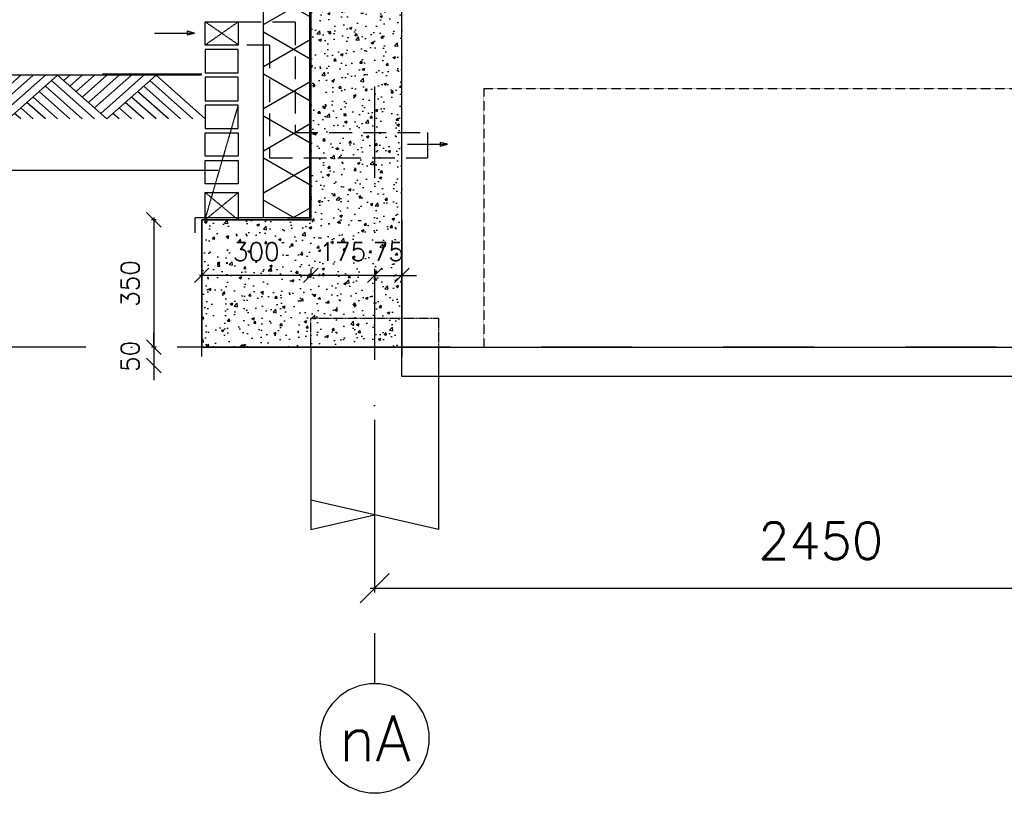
# Model space of a CAD drawing. Extents: x 0 to 297174, y -27731 to 163980.
# Tile 95 of 152: x 176298 to 179002, y 89858 to 91995. Entities that reach past the tile are written whole.
import ezdxf
from ezdxf.enums import TextEntityAlignment as Align

# ---------------------------------------------------------------- set-up
doc = ezdxf.new("R2010")
doc.units = 0
doc.header["$LTSCALE"] = 5
doc.header["$MEASUREMENT"] = 0
doc.header["$PDMODE"] = 3
doc.header["$PDSIZE"] = 0.1
for name, pattern in [('DASHDOT', [1, 0.5, -0.25, 0, -0.25]), ('DASHED', [0.75, 0.5, -0.25]), ('DD1', [2.66667, 1.66667, -0.5, 0, -0.5]), ('HIDDEN', [0.375, 0.25, -0.125]), ('HIDDEN2', [0.1875, 0.125, -0.0625])]:
    doc.linetypes.add(name, pattern=pattern)
doc.layers.get('0').update_dxf_attribs({"linetype": 'CONTINUOUS'})
doc.layers.get('DEFPOINTS').update_dxf_attribs({"linetype": 'CONTINUOUS'})
for name, color, linetype in [('A--A21--_F-23-', 9, 'CONTINUOUS'), ('A--A23--_F--3-', 9, 'CONTINUOUS'), ('A--L$1-D1-ACEER', 1, 'CONTINUOUS'), ('A--L$7A3-_STRAMIEN', 3, 'CONTINUOUS'), ('A--L11D5_GRONDWERK', 5, 'CONTINUOUS'), ('A--L13DC4_VLOEREN', 4, 'HIDDEN'), ('A--L16--', 7, 'CONTINUOUS'), ('A--L16--_F123-', 7, 'CONTINUOUS'), ('A--L16D4_FUNDERING', 4, 'CONTINUOUS'), ('A--L17--', 7, 'CONTINUOUS'), ('A--L17--_F123-', 7, 'CONTINUOUS'), ('A--L21--', 3, 'CONTINUOUS'), ('A--L21--_F--3-', 7, 'CONTINUOUS'), ('A--L21D4_BUITENWAND', 4, 'CONTINUOUS'), ('A--L21DC1_BUITENWAND', 1, 'HIDDEN'), ('A--L23--', 7, 'CONTINUOUS'), ('A--L23--_F--3-', 7, 'CONTINUOUS'), ('A--L28DC1_KONSTRUKTIES', 1, 'HIDDEN2'), ('A--L31--', 2, 'CONTINUOUS'), ('A--M$1A-_F123-', 1, 'CONTINUOUS'), ('A--T$7A-_STRAMIEN', 2, 'CONTINUOUS'), ('A--T01A-25_TEKST', 2, 'CONTINUOUS'), ('STRAMIEN', 8, 'DD1'), ('X--LR---_CP', 7, 'CONTINUOUS')]:
    doc.layers.add(name, color=color, linetype=linetype)
doc.styles.add('ALFA-0_25', font='ROMANS')
doc.styles.add('HIEMSTRA', font='romans.shx')
doc.dimstyles.get("Standard").update_dxf_attribs({"dimscale": 50, "dimtxt": 2.5, "dimasz": 2, "dimexe": 0.3, "dimexo": 0.3, "dimgap": 2, "dimtad": 1, "dimdec": 0, "dimzin": 0, "dimdsep": 46, "dimtxsty": 'HIEMSTRA', "dimblk1": 'OBLIQUE', "dimblk2": 'OBLIQUE', "dimsah": 1, "dimcen": 0.09, "dimdle": 0.3, "dimclrd": 1, "dimclre": 1, "dimclrt": 2, "dimadec": 0, "dimazin": 0, "dimtfac": 1, "dimtdec": 4, "dimtix": 1, "dimtmove": 2, "dimatfit": 3, "dimldrblk": 'OBLIQUE', "dimfxl": 0, "dimtvp": 625, "dimtolj": 1, "dimtzin": 0, "dimarcsym": 0})

# ---------------------------------------------------------------- blocks, each defined once
blk = doc.blocks.new('*U1636')
at = {"layer": 'A--L23--_F--3-', "color": 2, "linetype": 'Continuous'}
blk.add_lwpolyline([(0, 0), (0, 25), (550, 25), (550, 0)], dxfattribs=at)
blk = doc.blocks.new('_OBLIQUE')
at = {"color": 0, "linetype": 'ByBlock'}
blk.add_line((-0.5, -0.5), (0.5, 0.5), dxfattribs=at)
blk = doc.blocks.new('*D395')
at = {"layer": 'A--M$1A-_F123-', "color": 1, "lineweight": -2}
for p, q in [((177272.6, 91293.2), (177232.6, 91293.2)), ((177272.6, 91296.8), (177272.6, 91287.2)), ((177272.6, 91293.2), (177347.6, 91293.2)), ((177347.6, 91296.8), (177347.6, 91287.2)), ((177347.6, 91293.2), (177387.6, 91293.2))]:
    blk.add_line(p, q, dxfattribs=at)
at = {"layer": 'DEFPOINTS', "color": 0}
for p in [(177272.6, 91302.8), (177347.6, 91302.8), (177347.6, 91293.2)]:
    blk.add_point(p, dxfattribs=at)
at = {"layer": 'A--M$1A-_F123-', "color": 1, "lineweight": -2, "xscale": 40, "yscale": 40, "zscale": 40}
blk.add_blockref('_OBLIQUE', (177272.6, 91293.2), dxfattribs=at)
at = {"layer": 'A--M$1A-_F123-', "color": 1, "lineweight": -2, "xscale": 40, "yscale": 40, "zscale": 40, "rotation": 180}
blk.add_blockref('_OBLIQUE', (177347.6, 91293.2), dxfattribs=at)
at = {"layer": 'A--M$1A-_F123-', "color": 2, "insert": (177310.1, 91358.2), "char_height": 50, "attachment_point": 5, "style": 'HIEMSTRA'}
blk.add_mtext('\\A1;75', dxfattribs=at)
blk = doc.blocks.new('*D396')
at = {"layer": 'A--M$1A-_F123-', "color": 1, "lineweight": -2}
for p, q in [((177097.4, 91293.2), (177057.4, 91293.2)), ((177272.6, 91293.2), (177097.4, 91293.2)), ((177272.6, 91293.2), (177312.6, 91293.2))]:
    blk.add_line(p, q, dxfattribs=at)
at = {"layer": 'DEFPOINTS', "color": 0}
for p in [(177097.4, 91293.2), (177097.4, 91293.2), (177272.6, 91293.2)]:
    blk.add_point(p, dxfattribs=at)
at = {"layer": 'A--M$1A-_F123-', "color": 1, "lineweight": -2, "xscale": 40, "yscale": 40, "zscale": 40}
blk.add_blockref('_OBLIQUE', (177097.4, 91293.2), dxfattribs=at)
at = {"layer": 'A--M$1A-_F123-', "color": 1, "lineweight": -2, "xscale": 40, "yscale": 40, "zscale": 40, "rotation": 180}
blk.add_blockref('_OBLIQUE', (177272.6, 91293.2), dxfattribs=at)
at = {"layer": 'A--M$1A-_F123-', "color": 2, "insert": (177185, 91358.2), "char_height": 50, "attachment_point": 5, "style": 'HIEMSTRA'}
blk.add_mtext('\\A1;175', dxfattribs=at)
blk = doc.blocks.new('*D397')
at = {"layer": 'A--M$1A-_F123-', "color": 1, "lineweight": -2}
for p, q in [((176797.6, 91311.8), (176797.6, 91287.2)), ((177097.4, 91311.8), (177097.4, 91287.2)), ((177103.4, 91293.2), (176791.6, 91293.2))]:
    blk.add_line(p, q, dxfattribs=at)
at = {"layer": 'DEFPOINTS', "color": 0}
for p in [(176797.6, 91317.8), (177097.4, 91317.8), (176797.6, 91293.2)]:
    blk.add_point(p, dxfattribs=at)
at = {"layer": 'A--M$1A-_F123-', "color": 1, "lineweight": -2, "xscale": 40, "yscale": 40, "zscale": 40, "rotation": 180}
blk.add_blockref('_OBLIQUE', (176797.6, 91293.2), dxfattribs=at)
at = {"layer": 'A--M$1A-_F123-', "color": 1, "lineweight": -2, "xscale": 40, "yscale": 40, "zscale": 40}
blk.add_blockref('_OBLIQUE', (177097.4, 91293.2), dxfattribs=at)
at = {"layer": 'A--M$1A-_F123-', "color": 2, "insert": (176947.5, 91358.2), "char_height": 50, "attachment_point": 5, "style": 'HIEMSTRA'}
blk.add_mtext('\\A1;300', dxfattribs=at)
blk = doc.blocks.new('*D387')
at = {"layer": 'A--M$1A-_F123-', "color": 1, "lineweight": -2}
for p, q in [((176672.2, 91445.9), (176660, 91445.9)), ((176666, 91451.9), (176666, 91089.9)), ((176672.2, 91095.9), (176660, 91095.9))]:
    blk.add_line(p, q, dxfattribs=at)
at = {"layer": 'DEFPOINTS', "color": 0}
for p in [(176678.2, 91445.9), (176666, 91095.9), (176678.2, 91095.9)]:
    blk.add_point(p, dxfattribs=at)
at = {"layer": 'A--M$1A-_F123-', "color": 1, "lineweight": -2, "xscale": 40, "yscale": 40, "zscale": 40}
for p, rotation in [((176666, 91445.9), 90), ((176666, 91095.9), 270)]:
    blk.add_blockref('_OBLIQUE', p, dxfattribs=dict(at, rotation=rotation))
at = {"layer": 'A--M$1A-_F123-', "color": 2, "insert": (176601, 91270.9), "char_height": 50, "attachment_point": 5, "rotation": 90, "style": 'HIEMSTRA'}
blk.add_mtext('\\A1;350', dxfattribs=at)
blk = doc.blocks.new('*D388')
at = {"layer": 'A--M$1A-_F123-', "color": 1, "lineweight": -2}
for p, q in [((176666, 91095.9), (176666, 91135.9)), ((176666, 91095.9), (176666, 91045.9)), ((176666, 91045.9), (176666, 91005.9))]:
    blk.add_line(p, q, dxfattribs=at)
at = {"layer": 'DEFPOINTS', "color": 0}
for p in [(176666, 91095.9), (176666, 91045.9), (176666, 91045.9)]:
    blk.add_point(p, dxfattribs=at)
at = {"layer": 'A--M$1A-_F123-', "color": 1, "lineweight": -2, "xscale": 40, "yscale": 40, "zscale": 40}
for p, rotation in [((176666, 91095.9), 270), ((176666, 91045.9), 90)]:
    blk.add_blockref('_OBLIQUE', p, dxfattribs=dict(at, rotation=rotation))
at = {"layer": 'A--M$1A-_F123-', "color": 2, "insert": (176601, 91070.9), "char_height": 50, "attachment_point": 5, "rotation": 90, "style": 'HIEMSTRA'}
blk.add_mtext('\\A1;50', dxfattribs=at)
blk = doc.blocks.new('*D407')
at = {"layer": 'A--M$1A-_F123-', "color": 1, "lineweight": -2}
for p, q in [((177272.6, 90896.5), (177272.6, 90422.5)), ((179722.6, 90896.5), (179722.6, 90422.5)), ((177260.6, 90434.5), (179734.6, 90434.5))]:
    blk.add_line(p, q, dxfattribs=at)
at = {"layer": 'DEFPOINTS', "color": 0}
for p in [(177272.6, 90908.5), (179722.6, 90908.5), (179722.6, 90434.5)]:
    blk.add_point(p, dxfattribs=at)
at = {"layer": 'A--M$1A-_F123-', "color": 1, "lineweight": -2, "xscale": 80, "yscale": 80, "zscale": 80, "rotation": 180}
blk.add_blockref('_OBLIQUE', (177272.6, 90434.5), dxfattribs=at)
at = {"layer": 'A--M$1A-_F123-', "color": 1, "lineweight": -2, "xscale": 80, "yscale": 80, "zscale": 80}
blk.add_blockref('_OBLIQUE', (179722.6, 90434.5), dxfattribs=at)
at = {"layer": 'A--M$1A-_F123-', "color": 3, "insert": (178497.6, 90564.5), "char_height": 100, "attachment_point": 5, "style": 'HIEMSTRA'}
blk.add_mtext('\\A1;2450', dxfattribs=at)
blk = doc.blocks.new('Q010075-')
at = {"layer": 'A--L17--_F123-', "color": 1, "linetype": 'DASHED'}
blk.add_lwpolyline([(-175, 0), (-175, 80), (175, 80), (175, 0)], dxfattribs=at)
at = {"layer": 'A--L17--_F123-', "color": 1, "linetype": 'Continuous'}
for points in [[(175, 0), (175, -500), (-175, -420)], [(-175, 0), (-175, -500), (0, -460)]]:
    blk.add_lwpolyline(points, dxfattribs=at)
at = {"layer": 'X--LR---_CP'}
for p in [(-175, 0), (-175, 0), (175, 0)]:
    blk.add_point(p, dxfattribs=at)
blk = doc.blocks.new('*U1612')
at = {"layer": 'A--A21--_F-23-', "linetype": 'Continuous'}
h = blk.add_hatch(dxfattribs=at)
h.set_pattern_fill('ALFAISO', color=256, scale=100, angle=90, style=0)
h.set_pattern_definition([(150, (50, -3e-15), (-50, -86.6025), []), (210, (50, -3e-15), (50, -86.6025), [])])
h.paths.add_polyline_path([(0, 0), (-65, 0), (-65, 1691.04), (0, 1691.04), (65, 1691.04), (65, 0)])
at = {"layer": 'A--L21--_F--3-', "color": 3, "linetype": 'Continuous'}
for points in [[(0, 0), (-65, 0), (-65, 1691.04), (0, 1691.04)], [(0, 0), (65, 0), (65, 1691.04), (0, 1691.04)]]:
    blk.add_lwpolyline(points, dxfattribs=at)
blk = doc.blocks.new('Q010064-')
at = {"layer": 'A--L16--_F123-', "color": 1, "linetype": 'Continuous'}
for points in [[(37.5, -37.5), (75, 0)], [(75, -75), (150, 0)], [(112.5, -112.5), (225, 0)], [(150, -150), (300, 0)], [(187.5, -187.5), (375, 0)], [(225, -225), (450, 0)], [(262.5, -262.5), (525, 0)], [(300, -300), (600, 0)], [(900, -300), (600, 0)], [(825, -300), (562.5, -37.5)], [(675, -300), (487.5, -112.5)], [(750, -300), (525, -75)], [(600, -300), (450, -150)], [(450, -300), (375, -225)], [(525, -300), (412.5, -187.5)], [(375, -300), (337.5, -262.5)]]:
    blk.add_lwpolyline(points, dxfattribs=at)
at = {"layer": 'X--LR---_CP'}
blk.add_point((600, 0), dxfattribs=at)
blk.add_point((600, 0), dxfattribs=at)

msp = doc.modelspace()

# ---------------------------------------------------------------- hatches: boundary and pattern name
at = {"layer": 'A--A23--_F--3-'}
h = msp.add_hatch(dxfattribs=at)
h.set_pattern_fill('AR-CONC', color=256, scale=10, style=0)
h.set_pattern_definition([(50, (24533.326, 1e-11), (71.726018, -6.275213), [7.5, -82.5]), (355, (24533.326, 1e-11), (-13.875133, 75.219213), [6, -66]), (100.4514, (24539.3, -0.52), (57.850938, 68.943954), [6.37402, -70.11421]), (46.1842, (24533.33, 20), (106.724105, -16.5519), [11.25, -123.75]), (96.6356, (24542.22, 18.62), (93.46627, 97.41179), [9.56103, -105.1713]), (351.1842, (24533.33, 20), (93.466195, 97.41186), [9, -99]), (21, (24543.326, 15), (59.690705, -40.26189), [7.5, -82.5]), (326, (24543.326, 15), (24.331533, 72.515005), [6, -66]), (71.4514, (24548.3, 11.645), (84.022263, 32.25305), [6.37402, -70.11421]), (37.5, (24533.326, 1e-11), (1.2159855, 33.2893854), [0, -65.2, 0, -67, 0, -66.25]), (7.5, (24533.326, 1e-11), (26.306954, 39.441171), [0, -38.2, 0, -63.7, 0, -25.25]), (327.5, (24511.026, 1e-11), (53.3822436, -2.255487), [0, -25, 0, -78, 0, -103.5]), (317.5, (24501.026, 1e-11), (58.318617, 10.010498), [0, -32.5, 0, -51.8, 0, -73.5])])
h.paths.add_polyline_path([(176797.6, 91095.9), (177347.6, 91095.9), (177347.6, 92070.9), (177272.6, 92070.9), (177272.6, 92405.9), (177097.4, 92405.9), (177097.4, 91450.9), (177097.4, 91445.9), (176797.6, 91445.9)])

# ---------------------------------------------------------------- linework, layer by layer
at = {"layer": 'A--L$1-D1-ACEER'}
for p, q in [((176668.3, 91958.3), (176775.5, 91958.3)), ((177362.8, 91653.1), (177470, 91653.1))]:
    msp.add_line(p, q, dxfattribs=at)
for points in [[(176757.8, 91953.3), (176777.8, 91958.3), (176777.8, 91958.3), (176757.8, 91963.3)], [(177452.4, 91648.1), (177472.4, 91653.1), (177472.4, 91653.1), (177452.4, 91658.1)]]:
    msp.add_lwpolyline(points, close=True, dxfattribs=at)
at = {"layer": 'A--L$7A3-_STRAMIEN', "linetype": 'Continuous', "extrusion": (0, 0, -1)}
msp.add_ellipse((177272.6, 90022.2), major_axis=(-106.1, 106.1), ratio=1, dxfattribs=at)
at = {"layer": 'A--L11D5_GRONDWERK'}
for p, q in [((176797.4, 91842.9), (175895.3, 91842.9)), ((176797.6, 91845.9), (176525.3, 91845.9))]:
    msp.add_line(p, q, dxfattribs=at)
at = {"layer": 'A--L13DC4_VLOEREN'}
msp.add_line((177094.1, 91450.9), (176779.1, 91450.9), dxfattribs=at)
msp.add_lwpolyline([(177207.2, 92405.9), (177094.1, 92405.9), (177094.1, 91450.9), (176779.1, 91450.9), (176779.1, 91410.3)], dxfattribs=at)
at = {"layer": 'A--L16D4_FUNDERING'}
msp.add_lwpolyline([(176797.6, 91095.9), (177347.6, 91095.9), (177347.6, 92070.9), (177272.6, 92070.9), (177272.6, 92405.9), (177097.4, 92405.9), (177097.4, 91450.9), (177097.4, 91445.9), (176797.6, 91445.9)], close=True, dxfattribs=at)
for points in [[(177347.6, 91445.9), (177347.6, 91095.9), (176797.6, 91095.9)], [(176797.6, 91095.9), (176797.6, 91445.9), (177097.6, 91445.9)]]:
    msp.add_lwpolyline(points, dxfattribs=at)
at = {"layer": 'A--L21D4_BUITENWAND', "color": 1}
msp.add_line((176807.6, 91520.3), (176897.6, 91520.3), dxfattribs=at)
at = {"layer": 'A--L21D4_BUITENWAND'}
for points in [[(176897.6, 91925), (176807.6, 91925), (176807.6, 91989.1), (176897.6, 91989.1)], [(176897.6, 91913), (176807.6, 91913), (176807.6, 91848.9), (176897.6, 91848.9)], [(176897.6, 91836.9), (176807.6, 91836.9), (176807.6, 91772.7), (176897.6, 91772.7)]]:
    msp.add_lwpolyline(points, close=True, dxfattribs=at)
at = {"layer": 'A--L21D4_BUITENWAND', "color": 1}
for points in [[(176897.6, 91760.7), (176807.6, 91760.7), (176807.6, 91696.6), (176897.6, 91696.6)], [(176897.6, 91620.5), (176807.6, 91620.5), (176807.6, 91684.6), (176897.6, 91684.6)], [(176897.6, 91544.3), (176807.6, 91544.3), (176807.6, 91608.5), (176897.6, 91608.5)], [(176897.6, 91445.9), (176807.6, 91445.9), (176807.6, 91520.3), (176897.6, 91520.3)]]:
    msp.add_lwpolyline(points, close=True, dxfattribs=at)
at = {"layer": 'A--L21DC1_BUITENWAND'}
for p, q in [((176897.6, 91926.9), (176807.6, 91989.1)), ((176807.6, 91926.1), (176897.6, 91989.1)), ((176897.6, 91760.7), (176807.6, 91450.9)), ((177417.5, 91685.9), (177417.5, 91615.9)), ((176897.6, 91520.3), (176807.6, 91445.9)), ((176807.6, 91520.3), (176897.6, 91445.9))]:
    msp.add_line(p, q, dxfattribs=at)
at = {"layer": 'A--L21DC1_BUITENWAND', "ltscale": 50}
for p, q in [((177054.3, 91988), (176807.6, 91988)), ((177054.3, 91988), (177054.3, 91685.9)), ((176984.3, 91925), (176807.6, 91925)), ((176984.3, 91925), (176984.3, 91615.9)), ((177054.3, 91685.9), (177417.5, 91685.9)), ((176984.3, 91615.9), (177417.5, 91615.9))]:
    msp.add_line(p, q, dxfattribs=at)
at = {"layer": 'A--L28DC1_KONSTRUKTIES'}
for p, q in [((177572.4, 91806.3), (177572.4, 91095.9)), ((177572.4, 91806.3), (181397.6, 91806.3)), ((177347.6, 91095.9), (177572.4, 91095.9))]:
    msp.add_line(p, q, dxfattribs=at)
at = {"layer": 'A--L31--'}
msp.add_lwpolyline([(177347.6, 91095.9), (193244.6, 91095.9), (193244.6, 91015.9), (177347.6, 91015.9)], close=True, dxfattribs=at)
at = {"layer": 'A--T01A-25_TEKST'}
msp.add_line((175841, 91581.7), (176842.9, 91581.7), dxfattribs=at)
at = {"layer": 'STRAMIEN', "linetype": 'DASHDOT', "ltscale": 100}
for p, q in [((177272.6, 110315), (177272.6, 90172.2)), ((185481.6, 91095.9), (174347.3, 91095.9))]:
    msp.add_line(p, q, dxfattribs=at)

# ---------------------------------------------------------------- block references
at = {"layer": 'A--L16--', "xscale": 0.4504033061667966, "yscale": 0.4}
for p in [(176131.8, 91842.9), (176402, 91842.9)]:
    msp.add_blockref('Q010064-', p, dxfattribs=at)
at = {"layer": 'A--L17--'}
msp.add_blockref('Q010075-', (177272.6, 91095.9), dxfattribs=at)
at = {"layer": 'A--L21--', "linetype": 'Continuous'}
msp.add_blockref('*U1612', (177032.4, 91450.9), dxfattribs=at)
at = {"layer": 'A--L23--'}
msp.add_blockref('*U1636', (176797.6, 91070.9), dxfattribs=at)

# ---------------------------------------------------------------- texts
at = {"layer": 'A--T$7A-_STRAMIEN', "style": 'ALFA-0_25'}
msp.add_text('nA', height=125, dxfattribs=at).set_placement((177272.6, 90022.2), align=Align.MIDDLE_CENTER)

# ---------------------------------------------------------------- dimensions: what is measured, and where the dimension line sits
at = {"layer": 'A--M$1A-_F123-'}
for base, p1, p2, picture, middle in [((176666, 91095.9), (176678.2, 91445.9), (176678.2, 91095.9), '*D387', (176601, 91270.9)), ((176666, 91045.9), (176666, 91095.9), (176666, 91045.9), '*D388', (176601, 91070.9))]:
    dim = msp.add_linear_dim(base=base, p1=p1, p2=p2, angle=90, dimstyle='Standard', override={"dimscale": 20}, dxfattribs=at)
    dim.commit()
    dim.dimension.update_dxf_attribs({"geometry": picture, "text_midpoint": middle})
for base, p1, p2, override, picture, middle in [((176797.6, 91293.2), (177097.4, 91317.8), (176797.6, 91317.8), {"dimscale": 20}, '*D397', (176947.5, 91358.2)), ((177097.4, 91293.2), (177272.6, 91293.2), (177097.4, 91293.2), {"dimscale": 20}, '*D396', (177185, 91358.2)), ((177347.6, 91293.2), (177272.6, 91302.8), (177347.6, 91302.8), {"dimscale": 20}, '*D395', (177310.1, 91358.2)), ((179722.6, 90434.5), (177272.6, 90908.5), (179722.6, 90908.5), {"dimscale": 40, "dimclrt": 3}, '*D407', (178497.6, 90564.5))]:
    dim = msp.add_linear_dim(base=base, p1=p1, p2=p2, dimstyle='Standard', override=override, dxfattribs=at)
    dim.commit()
    dim.dimension.update_dxf_attribs({"geometry": picture, "text_midpoint": middle})

doc.saveas('drawing.dxf')
